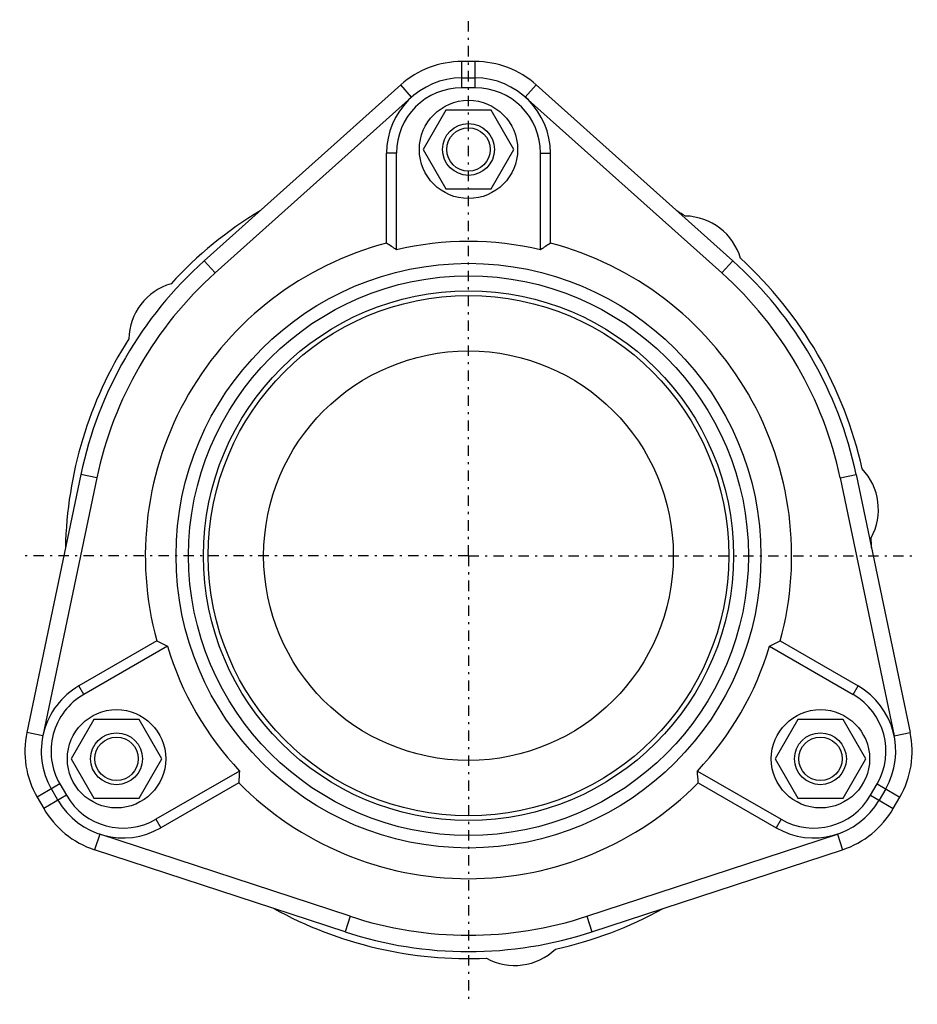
# Model space of a CAD drawing. Header units: millimetres. Extents: x -80 to 470, y -3 to 297.
# Tile 1 of 3: x -80 to 194, y -3 to 297. Entities that reach past the tile are written whole.
import ezdxf

# ---------------------------------------------------------------- set-up
doc = ezdxf.new("R2010")
doc.units = ezdxf.units.MM
doc.header["$MEASUREMENT"] = 0
doc.linetypes.add('DASH-DOT', pattern=[7.62, 3.175, -1.905, 0.635, -1.905])
doc.layers.add('13', color=7, linetype='Continuous')
doc.layers.add('4', color=7, linetype='Continuous')

msp = doc.modelspace()

# ---------------------------------------------------------------- linework, layer by layer
at = {"color": 7, "linetype": 'Continuous', "lineweight": 30}
for centre, radius in [((56.61, 257.7), 7.91), ((56.61, 133.7), 89.24), ((56.61, 133.7), 85.42), ((56.61, 133.7), 80.85), ((56.61, 133.7), 79.41), ((56.61, 133.7), 62.5), ((-50.78, 71.7), 7.91), ((164, 71.7), 7.91)]:
    msp.add_circle(centre, radius, dxfattribs=at)
for centre, radius, start, end in [((56.61, 133.7), 123, 121.112, 137.5522), ((56.61, 133.7), 123, 57.4478, 58.88), ((122.36, 219.38), 18, 16.3884, 88.6116), ((56.61, 133.7), 98.61, 104.6864, 195.3136), ((56.61, 133.7), 98.61, 344.6864, 75.3136), ((56.61, 133.7), 120.85, 131.8375, 168.1625), ((56.61, 133.7), 120.85, 11.8375, 48.1625), ((56.61, 133.7), 123, 12.4478, 47.5522), ((56.61, 133.7), 115.85, 131.8375, 168.1625), ((56.61, 133.7), 115.85, 11.8375, 48.1625), ((-29.07, 199.44), 18, 106.3884, 178.6116), ((56.61, 133.7), 123, 147.4478, 178.8837), ((163.69, 147.8), 18, 331.3884, 43.6116), ((56.61, 133.7), 123, 1.12, 2.5522), ((56.61, 133.7), 98.61, 224.6864, 315.3136), ((56.61, 133.7), 123, 241.1163, 272.5522), ((56.61, 133.7), 123, 282.4478, 298.888), ((56.61, 133.7), 115.85, 251.8375, 288.1625), ((56.61, 133.7), 120.85, 251.8375, 288.1625), ((70.71, 26.62), 18, 241.3884, 313.6116)]:
    msp.add_arc(centre, radius, start, end, dxfattribs=at)
at = {"layer": '13', "color": 7, "linetype": 'Continuous', "lineweight": 30}
for p, q in [((54.61, 276.53), (54.61, 284.53)), ((58.61, 284.53), (54.61, 284.53)), ((58.61, 276.53), (58.61, 284.53)), ((54.61, 279.53), (58.61, 279.53)), ((-24, 223.74), (35.94, 277.39)), ((39.27, 273.67), (35.94, 277.39)), ((58.61, 276.53), (54.61, 276.53)), ((73.95, 273.67), (77.29, 277.39)), ((137.22, 223.74), (77.29, 277.39)), ((-20.66, 220.01), (39.27, 273.67)), ((133.89, 220.01), (73.95, 273.67)), ((49.68, 269.7), (42.76, 257.7)), ((63.54, 269.7), (49.68, 269.7)), ((70.47, 257.7), (63.54, 269.7)), ((31.61, 229.09), (31.61, 256.53)), ((34.61, 256.53), (31.61, 256.53)), ((34.61, 227.07), (34.61, 256.53)), ((42.76, 257.7), (49.68, 245.7)), ((63.54, 245.7), (70.47, 257.7)), ((78.61, 227.07), (78.61, 256.53)), ((78.61, 256.53), (81.61, 256.53)), ((81.61, 229.09), (81.61, 256.53)), ((49.68, 245.7), (63.54, 245.7)), ((-20.66, 220.01), (-24, 223.74)), ((133.89, 220.01), (137.22, 223.74)), ((-61.67, 158.49), (-78.17, 79.76)), ((-56.77, 157.46), (-73.28, 78.73)), ((-56.77, 157.46), (-61.67, 158.49)), ((170, 157.46), (174.89, 158.49)), ((170, 157.46), (186.5, 78.73)), ((174.89, 158.49), (191.39, 79.76)), ((-38.5, 107.66), (-62.27, 93.93)), ((-35.25, 106.06), (-60.77, 91.33)), ((148.48, 106.06), (173.99, 91.33)), ((151.72, 107.66), (175.49, 93.93)), ((-60.77, 91.33), (-62.27, 93.93)), ((173.99, 91.33), (175.49, 93.93)), ((-57.7, 83.7), (-64.63, 71.7)), ((-43.85, 83.7), (-57.7, 83.7)), ((-36.92, 71.7), (-43.85, 83.7)), ((157.07, 83.7), (150.14, 71.7)), ((170.93, 83.7), (157.07, 83.7)), ((177.86, 71.7), (170.93, 83.7)), ((-73.28, 78.73), (-78.17, 79.76)), ((186.5, 78.73), (191.39, 79.76)), ((-64.63, 71.7), (-57.7, 59.7)), ((-43.85, 59.7), (-36.92, 71.7)), ((150.14, 71.7), (157.07, 59.7)), ((170.93, 59.7), (177.86, 71.7)), ((-13.25, 67.96), (-38.77, 53.23)), ((126.48, 67.96), (151.99, 53.23)), ((-68.09, 64.01), (-75.01, 60.01)), ((-68.09, 64.01), (-66.09, 60.55)), ((-13.5, 64.35), (-37.27, 50.63)), ((126.72, 64.35), (150.49, 50.63)), ((179.31, 60.55), (181.31, 64.01)), ((181.31, 64.01), (188.24, 60.01)), ((-66.09, 60.55), (-73.01, 56.55)), ((-68.68, 59.05), (-70.68, 62.51)), ((179.31, 60.55), (186.24, 56.55)), ((183.91, 62.51), (181.91, 59.05)), ((-75.01, 60.01), (-73.01, 56.55)), ((-57.7, 59.7), (-43.85, 59.7)), ((157.07, 59.7), (170.93, 59.7)), ((186.24, 56.55), (188.24, 60.01)), ((-38.77, 53.23), (-37.27, 50.63)), ((151.99, 53.23), (150.49, 50.63)), ((-55.93, 48.7), (-57.49, 43.94)), ((20.5, 23.62), (-55.93, 48.7)), ((92.72, 23.62), (169.16, 48.7)), ((169.16, 48.7), (170.72, 43.94)), ((18.94, 18.87), (-57.49, 43.94)), ((94.28, 18.87), (170.72, 43.94)), ((20.5, 23.62), (18.94, 18.87)), ((92.72, 23.62), (94.28, 18.87))]:
    msp.add_line(p, q, dxfattribs=at)
for centre, radius in [((56.61, 257.7), 15), ((56.61, 257.7), 6.64), ((-50.78, 71.7), 15), ((164, 71.7), 15), ((-50.78, 71.7), 6.64), ((164, 71.7), 6.64)]:
    msp.add_circle(centre, radius, dxfattribs=at)
for centre, radius, start, end in [((54.61, 256.53), 28, 90, 131.8375), ((58.61, 256.53), 28, 48.1625, 90), ((54.61, 256.53), 23, 90, 180), ((58.61, 256.53), 23, 0, 90), ((54.61, 256.53), 20, 90, 180), ((58.61, 256.53), 20, 0, 90), ((-106.5, 19.75), 250.79, 55.7586, 56.5837), ((56.61, 133.7), 95.93, 76.7425, 103.2575), ((219.73, 19.75), 250.79, 123.4163, 124.2414), ((73.73, 331.93), 250.79, 243.4163, 244.2414), ((56.61, 133.7), 95.93, 196.7425, 223.2575), ((56.61, 133.7), 95.93, 316.7425, 343.2575), ((39.49, 331.93), 250.79, 295.7586, 296.5837), ((-50.77, 74.01), 23, 120, 210), ((163.99, 74.01), 23, 330, 60), ((-50.77, 74.01), 20, 120, 210), ((163.99, 74.01), 20, 330, 60), ((-50.77, 74.01), 28, 168.1625, 210), ((163.99, 74.01), 28, 330, 11.8375), ((236.85, 49.41), 250.79, 175.7586, 176.5837), ((-123.63, 49.41), 250.79, 3.4163, 4.2414), ((-48.77, 70.55), 20, 210, 300), ((161.99, 70.55), 20, 240, 330), ((-48.77, 70.55), 23, 210, 300), ((161.99, 70.55), 23, 240, 330), ((-48.77, 70.55), 28, 210, 251.8375), ((161.99, 70.55), 28, 288.1625, 330)]:
    msp.add_arc(centre, radius, start, end, dxfattribs=at)
at = {"layer": '4', "color": 7, "linetype": 'DASH-DOT', "lineweight": 30}
for q in [(56.61, 297.3), (-80.33, 133.7), (193.56, 133.7), (56.61, -3.25)]:
    msp.add_line((56.61, 133.7), q, dxfattribs=at)

doc.saveas('drawing.dxf')
